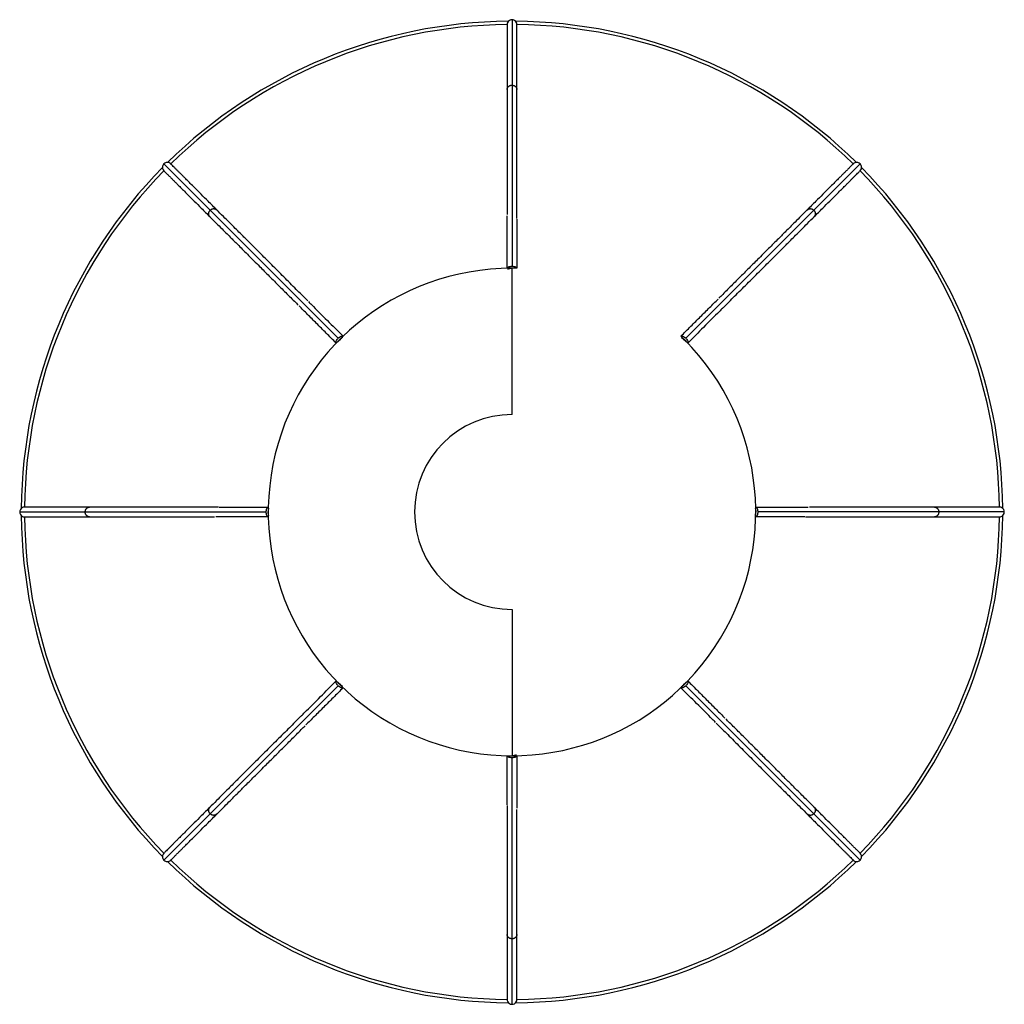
# Paper-space layout '_Inferior' of a CAD drawing. Header units: millimetres. Extents: x -152 to 152, y -152 to 152.
import ezdxf

# ---------------------------------------------------------------- set-up
doc = ezdxf.new("R2010")
doc.units = ezdxf.units.MM

psp = doc.layouts.new('_Inferior')

# ---------------------------------------------------------------- linework, layer by layer
at = {"color": 7, "linetype": 'Continuous', "lineweight": 25}
for p, q in [((0, 30), (0, 75)), ((0, -30), (0, -75))]:
    psp.add_line(p, q, dxfattribs=at)
at = {"color": 7, "linetype": 'Continuous', "lineweight": 25, "flags": 128}
for points in [[(-1.5, 75), (-1.47, 75.12), (-1.39, 75.24), (-1.25, 75.35), (-1.06, 75.45), (-0.84, 75.53), (-0.58, 75.59), (-0.29, 75.62), (0, 75.64)], [(0, 75.64), (0.29, 75.62), (0.58, 75.59), (0.84, 75.53), (1.06, 75.45), (1.25, 75.35), (1.39, 75.24), (1.47, 75.12), (1.5, 75)], [(-54.09, 51.97), (-54.16, 52.08), (-54.18, 52.22), (-54.16, 52.4), (-54.1, 52.6), (-54, 52.82), (-53.85, 53.04), (-53.68, 53.27), (-53.48, 53.48)], [(-53.48, 53.48), (-53.27, 53.68), (-53.04, 53.85), (-52.82, 54), (-52.6, 54.1), (-52.4, 54.16), (-52.22, 54.18), (-52.08, 54.16), (-51.97, 54.09)], [(51.97, 54.09), (52.08, 54.16), (52.22, 54.18), (52.4, 54.16), (52.6, 54.1), (52.82, 54), (53.04, 53.85), (53.27, 53.68), (53.48, 53.48)], [(53.48, 53.48), (53.68, 53.27), (53.85, 53.04), (54, 52.82), (54.1, 52.6), (54.16, 52.4), (54.18, 52.22), (54.16, 52.08), (54.09, 51.97)], [(-75.64, 0), (-75.62, 0.29), (-75.59, 0.58), (-75.53, 0.84), (-75.45, 1.06), (-75.35, 1.25), (-75.24, 1.39), (-75.12, 1.47), (-75, 1.5)], [(-75, -1.5), (-75.12, -1.47), (-75.24, -1.39), (-75.35, -1.25), (-75.45, -1.06), (-75.53, -0.84), (-75.59, -0.58), (-75.62, -0.29), (-75.64, 0)], [(75, 1.5), (75.12, 1.47), (75.24, 1.39), (75.35, 1.25), (75.45, 1.06), (75.53, 0.84), (75.59, 0.58), (75.62, 0.29), (75.64, 0)], [(75.64, 0), (75.62, -0.29), (75.59, -0.58), (75.53, -0.84), (75.45, -1.06), (75.35, -1.25), (75.24, -1.39), (75.12, -1.47), (75, -1.5)], [(-53.48, -53.48), (-53.68, -53.27), (-53.85, -53.04), (-54, -52.82), (-54.1, -52.6), (-54.16, -52.4), (-54.18, -52.22), (-54.16, -52.08), (-54.09, -51.97)], [(-51.97, -54.09), (-52.08, -54.16), (-52.22, -54.18), (-52.4, -54.16), (-52.6, -54.1), (-52.82, -54), (-53.04, -53.85), (-53.27, -53.68), (-53.48, -53.48)], [(53.48, -53.48), (53.27, -53.68), (53.04, -53.85), (52.82, -54), (52.6, -54.1), (52.4, -54.16), (52.22, -54.18), (52.08, -54.16), (51.97, -54.09)], [(54.09, -51.97), (54.16, -52.08), (54.18, -52.22), (54.16, -52.4), (54.1, -52.6), (54, -52.82), (53.85, -53.04), (53.68, -53.27), (53.48, -53.48)], [(0, -75.64), (-0.29, -75.62), (-0.58, -75.59), (-0.84, -75.53), (-1.06, -75.45), (-1.25, -75.35), (-1.39, -75.24), (-1.47, -75.12), (-1.5, -75)], [(1.5, -75), (1.47, -75.12), (1.39, -75.24), (1.25, -75.35), (1.06, -75.45), (0.84, -75.53), (0.58, -75.59), (0.29, -75.62), (0, -75.64)]]:
    psp.add_lwpolyline(points, dxfattribs=at)
at = {"color": 7, "linetype": 'Continuous', "lineweight": 25}
for centre, radius, start, end in [((0, 0), 151, 90.4256, 134.5744), ((0, 0), 150, 90.573, 134.427), ((0, 150), 1.5, 359.7135, 180.027), ((0, 0), 151, 45.4256, 89.5744), ((0, 0), 150, 45.573, 89.427), ((-106.07, 106.07), 1.5, 43.1733, 225.027), ((106.07, 106.07), 1.5, 313.1733, 135.027), ((0, 0), 151, 135.4256, 179.5744), ((0, 0), 150, 135.573, 179.427), ((0, 0), 150, 0.573, 44.427), ((0, 0), 151, 0.4256, 44.5744), ((0, 0), 75, 90, 45), ((0, 0), 30, 90, 270), ((-150, 0), 1.5, 89.7135, 270.027), ((150, 0), 1.5, 268.1733, 90.027), ((0, 0), 151, 180.4256, 224.5744), ((0, 0), 150, 180.573, 224.427), ((0, 0), 150, 315.573, 359.427), ((0, 0), 151, 315.4256, 359.5744), ((-106.07, -106.07), 1.5, 134.7135, 315.027), ((106.07, -106.07), 1.5, 223.1733, 45.027), ((0, 0), 151, 225.4256, 269.5744), ((0, 0), 150, 225.573, 269.427), ((0, 0), 151, 270.4256, 314.5744), ((0, 0), 150, 270.573, 314.427), ((0, -150), 1.5, 178.1733, 0.027)]:
    psp.add_arc(centre, radius, start, end, dxfattribs=at)
for points, knots in [([(-1.5, 150), (-1.5, 149.95), (-1.5, 149.86), (-1.5, 149.17), (-1.5, 148.27), (-1.5, 147.27), (-1.5, 146.26), (-1.5, 145.24), (-1.5, 144.1), (-1.5, 142.72), (-1.5, 141.07), (-1.5, 139.1), (-1.5, 136.67), (-1.5, 133.64), (-1.5, 131.2), (-1.5, 129.9)], [0, 0, 0, 0, 0.112516, 0.211961, 0.298335, 0.371634, 0.431859, 0.483098, 0.535324, 0.598071, 0.662778, 0.730646, 0.808874, 0.898659, 1, 1, 1, 1]), ([(0, 151.5), (0, 151.5), (0, 151.39), (0, 150.96), (0, 150.64), (0, 149.36), (0, 148.08), (0, 144.68), (0, 142.57), (0, 138.8), (0, 137.44), (0, 134.54), (0, 132.98), (0, 131.34)], [0, 0, 0, 0, 0.125, 0.125, 0.25, 0.25, 0.5, 0.5, 0.75, 0.75, 0.875, 0.875, 1, 1, 1, 1]), ([(1.5, 129.9), (1.5, 131.2), (1.5, 133.64), (1.5, 136.67), (1.5, 139.1), (1.5, 141.07), (1.5, 142.72), (1.5, 144.05), (1.5, 145.11), (1.5, 145.99), (1.5, 146.87), (1.5, 147.75), (1.5, 148.61), (1.5, 149.34), (1.5, 149.89), (1.5, 149.96), (1.5, 150)], [0, 0, 0, 0, 0.10134, 0.191124, 0.269352, 0.337219, 0.401925, 0.464672, 0.510448, 0.555123, 0.604245, 0.663377, 0.732519, 0.811671, 0.900832, 1, 1, 1, 1]), ([(-1.5, 130), (-1.5, 130.04), (-1.5, 130.11), (-1.48, 130.22), (-1.46, 130.32), (-1.43, 130.42), (-1.39, 130.51), (-1.35, 130.59), (-1.3, 130.67), (-1.25, 130.74), (-1.21, 130.8), (-1.16, 130.85), (-1.11, 130.9), (-1.02, 130.99), (-0.88, 131.1), (-0.66, 131.21), (-0.44, 131.29), (-0.22, 131.33), (-0.07, 131.34), (0, 131.34)], [0, 0, 0, 0, 0.054209, 0.106372, 0.156343, 0.204019, 0.249333, 0.292249, 0.332761, 0.370886, 0.406659, 0.44013, 0.471359, 0.500415, 0.60603, 0.71077, 0.812437, 0.909262, 1, 1, 1, 1]), ([(0, 131.34), (0, 129.77), (0, 128.09), (0, 124.56), (0, 122.71), (0, 116.86), (0, 112.58), (0, 98.65), (0, 87.87), (0, 75.64)], [0, 0, 0, 0, 0.125, 0.125, 0.25, 0.25, 0.5, 0.5, 1, 1, 1, 1]), ([(0, 131.34), (0.04, 131.34), (0.12, 131.34), (0.24, 131.32), (0.36, 131.3), (0.49, 131.27), (0.61, 131.23), (0.73, 131.17), (0.85, 131.11), (0.96, 131.03), (1.06, 130.95), (1.16, 130.85), (1.26, 130.73), (1.35, 130.59), (1.43, 130.42), (1.49, 130.22), (1.5, 130.07), (1.5, 130)], [0, 0, 0, 0, 0.049624, 0.101256, 0.154747, 0.209892, 0.266436, 0.324075, 0.382458, 0.441198, 0.499884, 0.560144, 0.629358, 0.707956, 0.796134, 0.893714, 1, 1, 1, 1]), ([(-1.5, 130.08), (-1.5, 129.15), (-1.5, 127.45), (-1.5, 124.87), (-1.5, 122.68), (-1.5, 120.82), (-1.5, 119.13), (-1.5, 116.66), (-1.5, 113.17), (-1.5, 108.7), (-1.5, 104.18), (-1.5, 99.81), (-1.5, 96.11), (-1.5, 93.37), (-1.5, 92.08), (-1.5, 91.52)], [0, 0, 0, 0, 0.104868, 0.191596, 0.261209, 0.314485, 0.361097, 0.408624, 0.523724, 0.639568, 0.73784, 0.835207, 0.924323, 0.967088, 1, 1, 1, 1]), ([(1.5, 90.3), (1.5, 90.61), (1.5, 91.73), (1.5, 93.63), (1.5, 97.11), (1.5, 101.54), (1.5, 106.95), (1.5, 112.06), (1.5, 115.76), (1.5, 118.27), (1.5, 120), (1.5, 122.1), (1.5, 124.56), (1.5, 127.32), (1.5, 129.11), (1.5, 130.08)], [0, 0, 0, 0, 0.017571, 0.063364, 0.110038, 0.222532, 0.335318, 0.463469, 0.582491, 0.619378, 0.666683, 0.727752, 0.80313, 0.893555, 1, 1, 1, 1]), ([(-107.13, 107.13), (-107.13, 107.13), (-107.05, 107.05), (-106.75, 106.75), (-106.52, 106.52), (-105.61, 105.61), (-104.71, 104.71), (-102.3, 102.3), (-100.81, 100.81), (-98.14, 98.14), (-97.19, 97.19), (-95.13, 95.13), (-94.03, 94.03), (-92.87, 92.87)], [0, 0, 0, 0, 0.125, 0.125, 0.25, 0.25, 0.5, 0.5, 0.75, 0.75, 0.875, 0.875, 1, 1, 1, 1]), ([(-90.79, 92.92), (-91.71, 93.83), (-93.43, 95.56), (-95.58, 97.7), (-97.3, 99.42), (-98.69, 100.81), (-99.86, 101.98), (-100.8, 102.92), (-101.55, 103.67), (-102.17, 104.29), (-102.79, 104.91), (-103.42, 105.54), (-104.02, 106.14), (-104.54, 106.66), (-104.93, 107.05), (-104.98, 107.1), (-105.01, 107.13)], [0, 0, 0, 0, 0.10134, 0.191124, 0.269352, 0.337219, 0.401925, 0.464672, 0.510448, 0.555123, 0.604245, 0.663377, 0.732519, 0.811671, 0.900832, 1, 1, 1, 1]), ([(105.01, 107.13), (104.97, 107.09), (104.9, 107.03), (104.42, 106.54), (103.78, 105.91), (103.07, 105.19), (102.36, 104.48), (101.64, 103.76), (100.83, 102.95), (99.86, 101.98), (98.69, 100.81), (97.3, 99.42), (95.58, 97.7), (93.43, 95.56), (91.71, 93.83), (90.79, 92.92)], [0, 0, 0, 0, 0.112516, 0.211961, 0.298335, 0.371634, 0.431859, 0.483098, 0.535324, 0.598071, 0.662778, 0.730646, 0.808874, 0.898659, 1, 1, 1, 1]), ([(107.13, 107.13), (107.13, 107.13), (107.05, 107.05), (106.75, 106.75), (106.52, 106.52), (105.61, 105.61), (104.71, 104.71), (102.3, 102.3), (100.81, 100.81), (98.14, 98.14), (97.19, 97.19), (95.13, 95.13), (94.03, 94.03), (92.87, 92.87)], [0, 0, 0, 0, 0.125, 0.125, 0.25, 0.25, 0.5, 0.5, 0.75, 0.75, 0.875, 0.875, 1, 1, 1, 1]), ([(-107.13, 105.01), (-107.09, 104.97), (-107.03, 104.9), (-106.54, 104.42), (-105.91, 103.78), (-105.19, 103.07), (-104.48, 102.36), (-103.76, 101.64), (-102.95, 100.83), (-101.98, 99.86), (-100.81, 98.69), (-99.42, 97.3), (-97.7, 95.58), (-95.56, 93.43), (-93.83, 91.71), (-92.92, 90.79)], [0, 0, 0, 0, 0.112516, 0.211961, 0.298335, 0.371634, 0.431859, 0.483098, 0.535324, 0.598071, 0.662778, 0.730646, 0.808874, 0.898659, 1, 1, 1, 1]), ([(92.92, 90.79), (93.83, 91.71), (95.56, 93.43), (97.7, 95.58), (99.42, 97.3), (100.81, 98.69), (101.98, 99.86), (102.92, 100.8), (103.67, 101.55), (104.29, 102.17), (104.91, 102.79), (105.54, 103.42), (106.14, 104.02), (106.66, 104.54), (107.05, 104.93), (107.1, 104.98), (107.13, 105.01)], [0, 0, 0, 0, 0.10134, 0.191124, 0.269352, 0.337219, 0.401925, 0.464672, 0.510448, 0.555123, 0.604245, 0.663377, 0.732519, 0.811671, 0.900832, 1, 1, 1, 1]), ([(-92.98, 90.86), (-93.01, 90.89), (-93.06, 90.95), (-93.13, 91.03), (-93.18, 91.12), (-93.23, 91.21), (-93.27, 91.3), (-93.3, 91.39), (-93.32, 91.48), (-93.33, 91.56), (-93.34, 91.64), (-93.35, 91.71), (-93.35, 91.78), (-93.34, 91.9), (-93.32, 92.08), (-93.25, 92.31), (-93.15, 92.52), (-93.02, 92.71), (-92.92, 92.82), (-92.87, 92.87)], [0, 0, 0, 0, 0.054209, 0.106372, 0.156343, 0.204019, 0.249333, 0.292249, 0.332761, 0.370886, 0.406659, 0.44013, 0.471359, 0.500415, 0.60603, 0.71077, 0.812437, 0.909262, 1, 1, 1, 1]), ([(-93.04, 90.92), (-92.38, 90.26), (-91.18, 89.06), (-89.36, 87.24), (-87.81, 85.69), (-86.49, 84.37), (-85.3, 83.18), (-83.55, 81.43), (-81.08, 78.96), (-77.92, 75.8), (-74.73, 72.61), (-71.64, 69.51), (-69.02, 66.9), (-67.08, 64.96), (-66.17, 64.05), (-65.77, 63.65)], [0, 0, 0, 0, 0.104869, 0.191598, 0.261212, 0.314488, 0.3611, 0.408627, 0.523729, 0.639573, 0.737846, 0.835215, 0.924331, 0.967097, 1, 1, 1, 1]), ([(-92.87, 92.87), (-92.84, 92.9), (-92.79, 92.95), (-92.69, 93.03), (-92.59, 93.1), (-92.48, 93.17), (-92.36, 93.22), (-92.23, 93.27), (-92.11, 93.31), (-91.98, 93.33), (-91.84, 93.35), (-91.7, 93.35), (-91.55, 93.33), (-91.38, 93.3), (-91.21, 93.23), (-91.03, 93.13), (-90.92, 93.03), (-90.86, 92.98)], [0, 0, 0, 0, 0.0496236, 0.1012565, 0.1547468, 0.2098916, 0.266436, 0.3240747, 0.3824579, 0.4411985, 0.4998837, 0.5601442, 0.6293577, 0.7079555, 0.7961336, 0.8937137, 1, 1, 1, 1]), ([(-92.87, 92.87), (-91.76, 91.76), (-90.57, 90.57), (-88.08, 88.08), (-86.77, 86.77), (-82.63, 82.63), (-79.61, 79.61), (-69.76, 69.76), (-62.14, 62.14), (-53.48, 53.48)], [0, 0, 0, 0, 0.125, 0.125, 0.25, 0.25, 0.5, 0.5, 1, 1, 1, 1]), ([(-62.79, 64.91), (-63.01, 65.13), (-63.81, 65.93), (-65.15, 67.27), (-67.61, 69.73), (-70.74, 72.86), (-74.56, 76.69), (-78.18, 80.3), (-80.8, 82.92), (-82.57, 84.69), (-83.79, 85.91), (-85.28, 87.4), (-87.01, 89.13), (-88.97, 91.09), (-90.24, 92.36), (-90.92, 93.04)], [0, 0, 0, 0, 0.017569, 0.063362, 0.110036, 0.22253, 0.335317, 0.463468, 0.58249, 0.619377, 0.666682, 0.727751, 0.803129, 0.893555, 1, 1, 1, 1]), ([(-1.5, 75), (-1.5, 76.45), (-1.5, 79.37), (-1.5, 83.54), (-1.49, 87.46), (-1.48, 89.99), (-1.46, 91.17), (-1.46, 91.18)], [0, 0, 0, 0, 0.253818, 0.509218, 0.758418, 0.998211, 1, 1, 1, 1]), ([(92.87, 92.87), (91.76, 91.76), (90.57, 90.57), (88.08, 88.08), (86.77, 86.77), (82.63, 82.63), (79.61, 79.61), (69.76, 69.76), (62.14, 62.14), (53.48, 53.48)], [0, 0, 0, 0, 0.125, 0.125, 0.25, 0.25, 0.5, 0.5, 1, 1, 1, 1]), ([(90.92, 93.04), (90.26, 92.38), (89.06, 91.18), (87.24, 89.36), (85.69, 87.81), (84.37, 86.49), (83.18, 85.3), (81.43, 83.55), (78.96, 81.08), (75.8, 77.92), (72.61, 74.73), (69.51, 71.64), (66.9, 69.02), (64.96, 67.08), (64.05, 66.17), (63.65, 65.77)], [0, 0, 0, 0, 0.10487, 0.1916, 0.261215, 0.314492, 0.361105, 0.408632, 0.523736, 0.639581, 0.737855, 0.835225, 0.924343, 0.967109, 1, 1, 1, 1]), ([(64.91, 62.79), (65.13, 63.01), (65.93, 63.81), (67.27, 65.15), (69.73, 67.61), (72.86, 70.74), (76.69, 74.56), (80.3, 78.18), (82.92, 80.8), (84.69, 82.57), (85.91, 83.79), (87.4, 85.28), (89.13, 87.01), (91.09, 88.97), (92.36, 90.24), (93.04, 90.92)], [0, 0, 0, 0, 0.01757, 0.063363, 0.110038, 0.222531, 0.335318, 0.463468, 0.582491, 0.619377, 0.666682, 0.727752, 0.803129, 0.893555, 1, 1, 1, 1]), ([(90.86, 92.98), (90.89, 93.01), (90.95, 93.06), (91.03, 93.13), (91.12, 93.18), (91.21, 93.23), (91.3, 93.27), (91.39, 93.3), (91.48, 93.32), (91.56, 93.33), (91.64, 93.34), (91.71, 93.35), (91.78, 93.35), (91.9, 93.34), (92.08, 93.32), (92.31, 93.25), (92.52, 93.15), (92.71, 93.02), (92.82, 92.92), (92.87, 92.87)], [0, 0, 0, 0, 0.054209, 0.106372, 0.156343, 0.204019, 0.249333, 0.292249, 0.332761, 0.370886, 0.406659, 0.44013, 0.471359, 0.500415, 0.60603, 0.71077, 0.812437, 0.909262, 1, 1, 1, 1]), ([(92.87, 92.87), (92.9, 92.84), (92.95, 92.79), (93.03, 92.69), (93.1, 92.59), (93.17, 92.48), (93.22, 92.36), (93.27, 92.23), (93.31, 92.11), (93.33, 91.98), (93.35, 91.84), (93.35, 91.7), (93.33, 91.55), (93.3, 91.38), (93.23, 91.21), (93.13, 91.03), (93.03, 90.92), (92.98, 90.86)], [0, 0, 0, 0, 0.0496236, 0.1012565, 0.1547468, 0.2098916, 0.266436, 0.3240747, 0.3824579, 0.4411985, 0.4998837, 0.5601442, 0.6293577, 0.7079555, 0.7961336, 0.8937137, 1, 1, 1, 1]), ([(1.46, 90.08), (1.47, 89.65), (1.51, 87.06), (1.5, 82.08), (1.5, 77.3), (1.5, 75)], [0, 0, 0, 0, 0.095654, 0.563741, 1, 1, 1, 1]), ([(-62.67, 64.73), (-62.35, 64.43), (-60.49, 62.63), (-56.98, 59.1), (-53.6, 55.72), (-51.97, 54.09)], [0, 0, 0, 0, 0.095644, 0.563606, 1, 1, 1, 1]), ([(51.97, 54.09), (53, 55.12), (55.07, 57.19), (58.01, 60.13), (60.79, 62.9), (62.59, 64.68), (63.44, 65.5), (63.44, 65.5)], [0, 0, 0, 0, 0.25372, 0.509519, 0.758447, 0.998185, 1, 1, 1, 1]), ([(-54.09, 51.97), (-55.12, 53), (-57.19, 55.07), (-60.13, 58.01), (-62.9, 60.79), (-64.68, 62.59), (-65.5, 63.44), (-65.5, 63.45)], [0, 0, 0, 0, 0.253777, 0.50934, 0.75843, 0.9982, 1, 1, 1, 1]), ([(64.73, 62.67), (64.43, 62.35), (62.63, 60.49), (59.1, 56.98), (55.72, 53.6), (54.09, 51.97)], [0, 0, 0, 0, 0.09565, 0.563685, 1, 1, 1, 1]), ([(-53.57, 52.35), (-53.53, 52.42), (-53.39, 52.66), (-53.18, 52.88), (-53.03, 53.03)], [0, 0, 0, 0, 0.306129, 1, 1, 1, 1]), ([(-53.03, 53.03), (-52.83, 53.22), (-52.51, 53.51), (-52.18, 53.69), (-52.06, 53.76)], [0, 0, 0, 0, 0.627225, 1, 1, 1, 1]), ([(52.07, 53.75), (52.23, 53.66), (52.56, 53.47), (52.88, 53.18), (53.03, 53.03)], [0, 0, 0, 0, 0.508629, 1, 1, 1, 1]), ([(53.03, 53.03), (53.22, 52.83), (53.45, 52.59), (53.59, 52.35), (53.61, 52.31)], [0, 0, 0, 0, 0.843034, 1, 1, 1, 1]), ([(-151.5, 0), (-151.5, 0), (-151.39, 0), (-150.96, 0), (-150.64, 0), (-149.36, 0), (-148.08, 0), (-144.68, 0), (-142.57, 0), (-138.8, 0), (-137.44, 0), (-134.54, 0), (-132.98, 0), (-131.34, 0)], [0, 0, 0, 0, 0.125, 0.125, 0.25, 0.25, 0.5, 0.5, 0.75, 0.75, 0.875, 0.875, 1, 1, 1, 1]), ([(-129.9, 1.5), (-131.2, 1.5), (-133.64, 1.5), (-136.67, 1.5), (-139.1, 1.5), (-141.07, 1.5), (-142.72, 1.5), (-144.05, 1.5), (-145.11, 1.5), (-145.99, 1.5), (-146.87, 1.5), (-147.75, 1.5), (-148.61, 1.5), (-149.34, 1.5), (-149.89, 1.5), (-149.96, 1.5), (-150, 1.5)], [0, 0, 0, 0, 0.10134, 0.191124, 0.269352, 0.337219, 0.401925, 0.464672, 0.510448, 0.555123, 0.604245, 0.663377, 0.732519, 0.811671, 0.900832, 1, 1, 1, 1]), ([(-131.34, 0), (-131.34, 0.04), (-131.34, 0.12), (-131.32, 0.24), (-131.3, 0.36), (-131.27, 0.49), (-131.23, 0.61), (-131.17, 0.73), (-131.11, 0.85), (-131.03, 0.96), (-130.95, 1.06), (-130.85, 1.16), (-130.73, 1.26), (-130.59, 1.35), (-130.42, 1.43), (-130.22, 1.49), (-130.07, 1.5), (-130, 1.5)], [0, 0, 0, 0, 0.049624, 0.101256, 0.154747, 0.209892, 0.266436, 0.324075, 0.382458, 0.441198, 0.499884, 0.560144, 0.629358, 0.707956, 0.796134, 0.893714, 1, 1, 1, 1]), ([(-130, -1.5), (-130.04, -1.5), (-130.11, -1.5), (-130.22, -1.48), (-130.32, -1.46), (-130.42, -1.43), (-130.51, -1.39), (-130.59, -1.35), (-130.67, -1.3), (-130.74, -1.25), (-130.8, -1.21), (-130.85, -1.16), (-130.9, -1.11), (-130.99, -1.02), (-131.1, -0.88), (-131.21, -0.66), (-131.29, -0.44), (-131.33, -0.22), (-131.34, -0.07), (-131.34, 0)], [0, 0, 0, 0, 0.054209, 0.106372, 0.156343, 0.204019, 0.249333, 0.292249, 0.332761, 0.370886, 0.406659, 0.44013, 0.471359, 0.500415, 0.60603, 0.71077, 0.812437, 0.909262, 1, 1, 1, 1]), ([(-131.34, 0), (-129.77, 0), (-128.09, 0), (-124.56, 0), (-122.71, 0), (-116.86, 0), (-112.58, 0), (-98.65, 0), (-87.87, 0), (-75.64, 0)], [0, 0, 0, 0, 0.125, 0.125, 0.25, 0.25, 0.5, 0.5, 1, 1, 1, 1]), ([(-90.3, 1.5), (-90.61, 1.5), (-91.73, 1.5), (-93.63, 1.5), (-97.11, 1.5), (-101.54, 1.5), (-106.95, 1.5), (-112.06, 1.5), (-115.76, 1.5), (-118.27, 1.5), (-120, 1.5), (-122.1, 1.5), (-124.56, 1.5), (-127.32, 1.5), (-129.11, 1.5), (-130.08, 1.5)], [0, 0, 0, 0, 0.01757, 0.063363, 0.110037, 0.22253, 0.335317, 0.463468, 0.582491, 0.619377, 0.666682, 0.727751, 0.803129, 0.893555, 1, 1, 1, 1]), ([(-90.08, 1.46), (-89.65, 1.47), (-87.06, 1.51), (-82.08, 1.5), (-77.3, 1.5), (-75, 1.5)], [0, 0, 0, 0, 0.095647, 0.563646, 1, 1, 1, 1]), ([(-75, 0), (-74.99, 0.27), (-74.97, 0.71), (-74.86, 1.08), (-74.82, 1.22)], [0, 0, 0, 0, 0.6161306, 1, 1, 1, 1]), ([(-74.83, -1.2), (-74.88, -1.01), (-74.98, -0.65), (-74.99, -0.21), (-75, 0)], [0, 0, 0, 0, 0.511633, 1, 1, 1, 1]), ([(74.83, 1.2), (74.88, 1.01), (74.98, 0.65), (74.99, 0.21), (75, 0)], [0, 0, 0, 0, 0.511633, 1, 1, 1, 1]), ([(75, 1.5), (76.45, 1.5), (79.37, 1.5), (83.54, 1.5), (87.46, 1.49), (89.99, 1.48), (91.17, 1.46), (91.18, 1.46)], [0, 0, 0, 0, 0.253749, 0.509428, 0.758439, 0.998192, 1, 1, 1, 1]), ([(130.08, 1.5), (129.15, 1.5), (127.45, 1.5), (124.87, 1.5), (122.68, 1.5), (120.82, 1.5), (119.13, 1.5), (116.66, 1.5), (113.17, 1.5), (108.7, 1.5), (104.18, 1.5), (99.81, 1.5), (96.11, 1.5), (93.37, 1.5), (92.08, 1.5), (91.52, 1.5)], [0, 0, 0, 0, 0.10487, 0.191599, 0.261213, 0.31449, 0.361102, 0.40863, 0.523732, 0.639577, 0.737851, 0.83522, 0.924337, 0.967103, 1, 1, 1, 1]), ([(150, 1.5), (149.95, 1.5), (149.86, 1.5), (149.17, 1.5), (148.27, 1.5), (147.27, 1.5), (146.26, 1.5), (145.24, 1.5), (144.1, 1.5), (142.72, 1.5), (141.07, 1.5), (139.1, 1.5), (136.67, 1.5), (133.64, 1.5), (131.2, 1.5), (129.9, 1.5)], [0, 0, 0, 0, 0.112516, 0.211961, 0.298335, 0.371634, 0.431859, 0.483098, 0.535324, 0.598071, 0.662778, 0.730646, 0.808874, 0.898659, 1, 1, 1, 1]), ([(130, 1.5), (130.04, 1.5), (130.11, 1.5), (130.22, 1.48), (130.32, 1.46), (130.42, 1.43), (130.51, 1.39), (130.59, 1.35), (130.67, 1.3), (130.74, 1.25), (130.8, 1.21), (130.85, 1.16), (130.9, 1.11), (130.99, 1.02), (131.1, 0.88), (131.21, 0.66), (131.29, 0.44), (131.33, 0.22), (131.34, 0.07), (131.34, 0)], [0, 0, 0, 0, 0.054209, 0.106372, 0.156343, 0.204019, 0.249333, 0.292249, 0.332761, 0.370886, 0.406659, 0.44013, 0.471359, 0.500415, 0.60603, 0.71077, 0.812437, 0.909262, 1, 1, 1, 1]), ([(-150, -1.5), (-149.95, -1.5), (-149.86, -1.5), (-149.17, -1.5), (-148.27, -1.5), (-147.27, -1.5), (-146.26, -1.5), (-145.24, -1.5), (-144.1, -1.5), (-142.72, -1.5), (-141.07, -1.5), (-139.1, -1.5), (-136.67, -1.5), (-133.64, -1.5), (-131.2, -1.5), (-129.9, -1.5)], [0, 0, 0, 0, 0.112516, 0.211961, 0.298335, 0.371634, 0.431859, 0.483098, 0.535324, 0.598071, 0.662778, 0.730646, 0.808874, 0.898659, 1, 1, 1, 1]), ([(-130.08, -1.5), (-129.15, -1.5), (-127.45, -1.5), (-124.87, -1.5), (-122.68, -1.5), (-120.82, -1.5), (-119.13, -1.5), (-116.66, -1.5), (-113.17, -1.5), (-108.7, -1.5), (-104.18, -1.5), (-99.81, -1.5), (-96.11, -1.5), (-93.37, -1.5), (-92.08, -1.5), (-91.52, -1.5)], [0, 0, 0, 0, 0.10487, 0.191599, 0.261213, 0.31449, 0.361102, 0.40863, 0.523732, 0.639577, 0.737851, 0.83522, 0.924337, 0.967103, 1, 1, 1, 1]), ([(-75, -1.5), (-76.45, -1.5), (-79.37, -1.5), (-83.54, -1.5), (-87.46, -1.49), (-89.99, -1.48), (-91.17, -1.46), (-91.18, -1.46)], [0, 0, 0, 0, 0.253749, 0.509428, 0.758439, 0.998192, 1, 1, 1, 1]), ([(75, 0), (74.99, -0.27), (74.97, -0.71), (74.86, -1.08), (74.82, -1.22)], [0, 0, 0, 0, 0.616131, 1, 1, 1, 1]), ([(90.08, -1.46), (89.65, -1.47), (87.06, -1.51), (82.08, -1.5), (77.3, -1.5), (75, -1.5)], [0, 0, 0, 0, 0.095647, 0.563646, 1, 1, 1, 1]), ([(131.34, 0), (129.77, 0), (128.09, 0), (124.56, 0), (122.71, 0), (116.86, 0), (112.58, 0), (98.65, 0), (87.87, 0), (75.64, 0)], [0, 0, 0, 0, 0.125, 0.125, 0.25, 0.25, 0.5, 0.5, 1, 1, 1, 1]), ([(90.3, -1.5), (90.61, -1.5), (91.73, -1.5), (93.63, -1.5), (97.11, -1.5), (101.54, -1.5), (106.95, -1.5), (112.06, -1.5), (115.76, -1.5), (118.27, -1.5), (120, -1.5), (122.1, -1.5), (124.56, -1.5), (127.32, -1.5), (129.11, -1.5), (130.08, -1.5)], [0, 0, 0, 0, 0.01757, 0.063363, 0.110037, 0.22253, 0.335317, 0.463468, 0.582491, 0.619377, 0.666682, 0.727751, 0.803129, 0.893555, 1, 1, 1, 1]), ([(129.9, -1.5), (131.2, -1.5), (133.64, -1.5), (136.67, -1.5), (139.1, -1.5), (141.07, -1.5), (142.72, -1.5), (144.05, -1.5), (145.11, -1.5), (145.99, -1.5), (146.87, -1.5), (147.75, -1.5), (148.61, -1.5), (149.34, -1.5), (149.89, -1.5), (149.96, -1.5), (150, -1.5)], [0, 0, 0, 0, 0.10134, 0.191124, 0.269352, 0.337219, 0.401925, 0.464672, 0.510448, 0.555123, 0.604245, 0.663377, 0.732519, 0.811671, 0.900832, 1, 1, 1, 1]), ([(131.34, 0), (131.34, -0.04), (131.34, -0.12), (131.32, -0.24), (131.3, -0.36), (131.27, -0.49), (131.23, -0.61), (131.17, -0.73), (131.11, -0.85), (131.03, -0.96), (130.95, -1.06), (130.85, -1.16), (130.73, -1.26), (130.59, -1.35), (130.42, -1.43), (130.22, -1.49), (130.07, -1.5), (130, -1.5)], [0, 0, 0, 0, 0.049624, 0.101256, 0.154747, 0.209892, 0.266436, 0.324075, 0.382458, 0.441198, 0.499884, 0.560144, 0.629358, 0.707956, 0.796134, 0.893714, 1, 1, 1, 1]), ([(151.5, 0), (151.5, 0), (151.39, 0), (150.96, 0), (150.64, 0), (149.36, 0), (148.08, 0), (144.68, 0), (142.57, 0), (138.8, 0), (137.44, 0), (134.54, 0), (132.98, 0), (131.34, 0)], [0, 0, 0, 0, 0.125, 0.125, 0.25, 0.25, 0.5, 0.5, 0.75, 0.75, 0.875, 0.875, 1, 1, 1, 1]), ([(-92.87, -92.87), (-91.76, -91.76), (-90.57, -90.57), (-88.08, -88.08), (-86.77, -86.77), (-82.63, -82.63), (-79.61, -79.61), (-69.76, -69.76), (-62.14, -62.14), (-53.48, -53.48)], [0, 0, 0, 0, 0.125, 0.125, 0.25, 0.25, 0.5, 0.5, 1, 1, 1, 1]), ([(-64.73, -62.67), (-64.43, -62.35), (-62.63, -60.49), (-59.1, -56.98), (-55.72, -53.6), (-54.09, -51.97)], [0, 0, 0, 0, 0.09565, 0.563685, 1, 1, 1, 1]), ([(-51.97, -54.09), (-53, -55.12), (-55.07, -57.19), (-58.01, -60.13), (-60.79, -62.9), (-62.59, -64.68), (-63.44, -65.5), (-63.44, -65.5)], [0, 0, 0, 0, 0.25372, 0.509519, 0.758447, 0.998185, 1, 1, 1, 1]), ([(-53.03, -53.03), (-53.22, -52.83), (-53.45, -52.59), (-53.59, -52.35), (-53.61, -52.31)], [0, 0, 0, 0, 0.843034, 1, 1, 1, 1]), ([(-52.07, -53.75), (-52.23, -53.66), (-52.56, -53.47), (-52.88, -53.18), (-53.03, -53.03)], [0, 0, 0, 0, 0.508629, 1, 1, 1, 1]), ([(62.67, -64.73), (62.35, -64.43), (60.49, -62.63), (56.98, -59.1), (53.6, -55.72), (51.97, -54.09)], [0, 0, 0, 0, 0.095644, 0.563606, 1, 1, 1, 1]), ([(53.03, -53.03), (52.83, -53.22), (52.51, -53.51), (52.18, -53.69), (52.06, -53.76)], [0, 0, 0, 0, 0.627225, 1, 1, 1, 1]), ([(53.57, -52.35), (53.53, -52.42), (53.39, -52.66), (53.18, -52.88), (53.03, -53.03)], [0, 0, 0, 0, 0.3061287, 1, 1, 1, 1]), ([(92.87, -92.87), (91.76, -91.76), (90.57, -90.57), (88.08, -88.08), (86.77, -86.77), (82.63, -82.63), (79.61, -79.61), (69.76, -69.76), (62.14, -62.14), (53.48, -53.48)], [0, 0, 0, 0, 0.125, 0.125, 0.25, 0.25, 0.5, 0.5, 1, 1, 1, 1]), ([(54.09, -51.97), (55.12, -53), (57.19, -55.07), (60.13, -58.01), (62.9, -60.79), (64.68, -62.59), (65.5, -63.44), (65.5, -63.45)], [0, 0, 0, 0, 0.253777, 0.50934, 0.75843, 0.9982, 1, 1, 1, 1]), ([(-64.91, -62.79), (-65.13, -63.01), (-65.93, -63.81), (-67.27, -65.15), (-69.73, -67.61), (-72.86, -70.74), (-76.69, -74.56), (-80.3, -78.18), (-82.92, -80.8), (-84.69, -82.57), (-85.91, -83.79), (-87.4, -85.28), (-89.13, -87.01), (-91.09, -88.97), (-92.36, -90.24), (-93.04, -90.92)], [0, 0, 0, 0, 0.01757, 0.063363, 0.110038, 0.222531, 0.335318, 0.463468, 0.582491, 0.619377, 0.666682, 0.727752, 0.803129, 0.893555, 1, 1, 1, 1]), ([(-90.92, -93.04), (-90.26, -92.38), (-89.06, -91.18), (-87.24, -89.36), (-85.69, -87.81), (-84.37, -86.49), (-83.18, -85.3), (-81.43, -83.55), (-78.96, -81.08), (-75.8, -77.92), (-72.61, -74.73), (-69.51, -71.64), (-66.9, -69.02), (-64.96, -67.08), (-64.05, -66.17), (-63.65, -65.77)], [0, 0, 0, 0, 0.10487, 0.1916, 0.261215, 0.314492, 0.361105, 0.408632, 0.523736, 0.639581, 0.737855, 0.835225, 0.924343, 0.967109, 1, 1, 1, 1]), ([(62.79, -64.91), (63.01, -65.13), (63.81, -65.93), (65.15, -67.27), (67.61, -69.73), (70.74, -72.86), (74.56, -76.69), (78.18, -80.3), (80.8, -82.92), (82.57, -84.69), (83.79, -85.91), (85.28, -87.4), (87.01, -89.13), (88.97, -91.09), (90.24, -92.36), (90.92, -93.04)], [0, 0, 0, 0, 0.017569, 0.063362, 0.110036, 0.22253, 0.335317, 0.463468, 0.58249, 0.619377, 0.666682, 0.727751, 0.803129, 0.893555, 1, 1, 1, 1]), ([(93.04, -90.92), (92.38, -90.26), (91.18, -89.06), (89.36, -87.24), (87.81, -85.69), (86.49, -84.37), (85.3, -83.18), (83.55, -81.43), (81.08, -78.96), (77.92, -75.8), (74.73, -72.61), (71.64, -69.51), (69.02, -66.9), (67.08, -64.96), (66.17, -64.05), (65.77, -63.65)], [0, 0, 0, 0, 0.104869, 0.191598, 0.261212, 0.314488, 0.3611, 0.408627, 0.523729, 0.639573, 0.737846, 0.835215, 0.924331, 0.967097, 1, 1, 1, 1]), ([(-1.46, -90.08), (-1.47, -89.65), (-1.51, -87.06), (-1.5, -82.08), (-1.5, -77.3), (-1.5, -75)], [0, 0, 0, 0, 0.095654, 0.563741, 1, 1, 1, 1]), ([(0, -131.34), (0, -129.77), (0, -128.09), (0, -124.56), (0, -122.71), (0, -116.86), (0, -112.58), (0, -98.65), (0, -87.87), (0, -75.64)], [0, 0, 0, 0, 0.125, 0.125, 0.25, 0.25, 0.5, 0.5, 1, 1, 1, 1]), ([(1.5, -75), (1.5, -76.45), (1.5, -79.37), (1.5, -83.54), (1.49, -87.46), (1.48, -89.99), (1.46, -91.17), (1.46, -91.18)], [0, 0, 0, 0, 0.253818, 0.509218, 0.758418, 0.998211, 1, 1, 1, 1]), ([(-92.92, -90.79), (-93.83, -91.71), (-95.56, -93.43), (-97.7, -95.58), (-99.42, -97.3), (-100.81, -98.69), (-101.98, -99.86), (-102.92, -100.8), (-103.67, -101.55), (-104.29, -102.17), (-104.91, -102.79), (-105.54, -103.42), (-106.14, -104.02), (-106.66, -104.54), (-107.05, -104.93), (-107.1, -104.98), (-107.13, -105.01)], [0, 0, 0, 0, 0.10134, 0.191124, 0.269352, 0.337219, 0.401925, 0.464672, 0.510448, 0.555123, 0.604245, 0.663377, 0.732519, 0.811671, 0.900832, 1, 1, 1, 1]), ([(-92.87, -92.87), (-92.9, -92.84), (-92.95, -92.79), (-93.03, -92.69), (-93.1, -92.59), (-93.17, -92.48), (-93.22, -92.36), (-93.27, -92.23), (-93.31, -92.11), (-93.33, -91.98), (-93.35, -91.84), (-93.35, -91.7), (-93.33, -91.55), (-93.3, -91.38), (-93.23, -91.21), (-93.13, -91.03), (-93.03, -90.92), (-92.98, -90.86)], [0, 0, 0, 0, 0.049624, 0.101256, 0.154747, 0.209892, 0.266436, 0.324075, 0.382458, 0.441198, 0.499884, 0.560144, 0.629358, 0.707956, 0.796134, 0.893714, 1, 1, 1, 1]), ([(-1.5, -90.3), (-1.5, -90.61), (-1.5, -91.73), (-1.5, -93.63), (-1.5, -97.11), (-1.5, -101.54), (-1.5, -106.95), (-1.5, -112.06), (-1.5, -115.76), (-1.5, -118.27), (-1.5, -120), (-1.5, -122.1), (-1.5, -124.56), (-1.5, -127.32), (-1.5, -129.11), (-1.5, -130.08)], [0, 0, 0, 0, 0.017571, 0.063364, 0.110038, 0.222532, 0.335318, 0.463469, 0.582491, 0.619378, 0.666683, 0.727752, 0.80313, 0.893555, 1, 1, 1, 1]), ([(92.98, -90.86), (93.01, -90.89), (93.06, -90.95), (93.13, -91.03), (93.18, -91.12), (93.23, -91.21), (93.27, -91.3), (93.3, -91.39), (93.32, -91.48), (93.33, -91.56), (93.34, -91.64), (93.35, -91.71), (93.35, -91.78), (93.34, -91.9), (93.32, -92.08), (93.25, -92.31), (93.15, -92.52), (93.02, -92.71), (92.92, -92.82), (92.87, -92.87)], [0, 0, 0, 0, 0.054209, 0.106372, 0.156343, 0.204019, 0.249333, 0.292249, 0.332761, 0.370886, 0.406659, 0.44013, 0.471359, 0.500415, 0.60603, 0.71077, 0.812437, 0.909262, 1, 1, 1, 1]), ([(107.13, -105.01), (107.09, -104.97), (107.03, -104.9), (106.54, -104.42), (105.91, -103.78), (105.19, -103.07), (104.48, -102.36), (103.76, -101.64), (102.95, -100.83), (101.98, -99.86), (100.81, -98.69), (99.42, -97.3), (97.7, -95.58), (95.56, -93.43), (93.83, -91.71), (92.92, -90.79)], [0, 0, 0, 0, 0.112516, 0.211961, 0.298335, 0.371634, 0.431859, 0.483098, 0.535324, 0.598071, 0.662778, 0.730646, 0.808874, 0.898659, 1, 1, 1, 1]), ([(-107.13, -107.13), (-107.13, -107.13), (-107.05, -107.05), (-106.75, -106.75), (-106.52, -106.52), (-105.61, -105.61), (-104.71, -104.71), (-102.3, -102.3), (-100.81, -100.81), (-98.14, -98.14), (-97.19, -97.19), (-95.13, -95.13), (-94.03, -94.03), (-92.87, -92.87)], [0, 0, 0, 0, 0.125, 0.125, 0.25, 0.25, 0.5, 0.5, 0.75, 0.75, 0.875, 0.875, 1, 1, 1, 1]), ([(-105.01, -107.13), (-104.97, -107.09), (-104.9, -107.03), (-104.42, -106.54), (-103.78, -105.91), (-103.07, -105.19), (-102.36, -104.48), (-101.64, -103.76), (-100.83, -102.95), (-99.86, -101.98), (-98.69, -100.81), (-97.3, -99.42), (-95.58, -97.7), (-93.43, -95.56), (-91.71, -93.83), (-90.79, -92.92)], [0, 0, 0, 0, 0.112516, 0.211961, 0.298335, 0.371634, 0.431859, 0.483098, 0.535324, 0.598071, 0.662778, 0.730646, 0.808874, 0.898659, 1, 1, 1, 1]), ([(-90.86, -92.98), (-90.89, -93.01), (-90.95, -93.06), (-91.03, -93.13), (-91.12, -93.18), (-91.21, -93.23), (-91.3, -93.27), (-91.39, -93.3), (-91.48, -93.32), (-91.56, -93.33), (-91.64, -93.34), (-91.71, -93.35), (-91.78, -93.35), (-91.9, -93.34), (-92.08, -93.32), (-92.31, -93.25), (-92.52, -93.15), (-92.71, -93.02), (-92.82, -92.92), (-92.87, -92.87)], [0, 0, 0, 0, 0.054209, 0.106372, 0.156343, 0.204019, 0.249333, 0.292249, 0.332761, 0.370886, 0.406659, 0.44013, 0.471359, 0.500415, 0.60603, 0.71077, 0.812437, 0.909262, 1, 1, 1, 1]), ([(1.5, -130.08), (1.5, -129.15), (1.5, -127.45), (1.5, -124.87), (1.5, -122.68), (1.5, -120.82), (1.5, -119.13), (1.5, -116.66), (1.5, -113.17), (1.5, -108.7), (1.5, -104.18), (1.5, -99.81), (1.5, -96.11), (1.5, -93.37), (1.5, -92.08), (1.5, -91.52)], [0, 0, 0, 0, 0.104868, 0.191596, 0.261209, 0.314485, 0.361097, 0.408624, 0.523724, 0.639568, 0.73784, 0.835207, 0.924323, 0.967088, 1, 1, 1, 1]), ([(90.79, -92.92), (91.71, -93.83), (93.43, -95.56), (95.58, -97.7), (97.3, -99.42), (98.69, -100.81), (99.86, -101.98), (100.8, -102.92), (101.55, -103.67), (102.17, -104.29), (102.79, -104.91), (103.42, -105.54), (104.02, -106.14), (104.54, -106.66), (104.93, -107.05), (104.98, -107.1), (105.01, -107.13)], [0, 0, 0, 0, 0.10134, 0.191124, 0.269352, 0.337219, 0.401925, 0.464672, 0.510448, 0.555123, 0.604245, 0.663377, 0.732519, 0.811671, 0.900832, 1, 1, 1, 1]), ([(92.87, -92.87), (92.84, -92.9), (92.79, -92.95), (92.69, -93.03), (92.59, -93.1), (92.48, -93.17), (92.36, -93.22), (92.23, -93.27), (92.11, -93.31), (91.98, -93.33), (91.84, -93.35), (91.7, -93.35), (91.55, -93.33), (91.38, -93.3), (91.21, -93.23), (91.03, -93.13), (90.92, -93.03), (90.86, -92.98)], [0, 0, 0, 0, 0.049624, 0.101256, 0.154747, 0.209892, 0.266436, 0.324075, 0.382458, 0.441198, 0.499884, 0.560144, 0.629358, 0.707956, 0.796134, 0.893714, 1, 1, 1, 1]), ([(107.13, -107.13), (107.13, -107.13), (107.05, -107.05), (106.75, -106.75), (106.52, -106.52), (105.61, -105.61), (104.71, -104.71), (102.3, -102.3), (100.81, -100.81), (98.14, -98.14), (97.19, -97.19), (95.13, -95.13), (94.03, -94.03), (92.87, -92.87)], [0, 0, 0, 0, 0.125, 0.125, 0.25, 0.25, 0.5, 0.5, 0.75, 0.75, 0.875, 0.875, 1, 1, 1, 1]), ([(-1.5, -129.9), (-1.5, -131.2), (-1.5, -133.64), (-1.5, -136.67), (-1.5, -139.1), (-1.5, -141.07), (-1.5, -142.72), (-1.5, -144.05), (-1.5, -145.11), (-1.5, -145.99), (-1.5, -146.87), (-1.5, -147.75), (-1.5, -148.61), (-1.5, -149.34), (-1.5, -149.89), (-1.5, -149.96), (-1.5, -150)], [0, 0, 0, 0, 0.10134, 0.191124, 0.269352, 0.337219, 0.401925, 0.464672, 0.510448, 0.555123, 0.604245, 0.663377, 0.732519, 0.811671, 0.900832, 1, 1, 1, 1]), ([(0, -131.34), (-0.04, -131.34), (-0.12, -131.34), (-0.24, -131.32), (-0.36, -131.3), (-0.49, -131.27), (-0.61, -131.23), (-0.73, -131.17), (-0.85, -131.11), (-0.96, -131.03), (-1.06, -130.95), (-1.16, -130.85), (-1.26, -130.73), (-1.35, -130.59), (-1.43, -130.42), (-1.49, -130.22), (-1.5, -130.07), (-1.5, -130)], [0, 0, 0, 0, 0.049624, 0.101256, 0.154747, 0.209892, 0.266436, 0.324075, 0.382458, 0.441198, 0.499884, 0.560144, 0.629358, 0.707956, 0.796134, 0.893714, 1, 1, 1, 1]), ([(1.5, -130), (1.5, -130.04), (1.5, -130.11), (1.48, -130.22), (1.46, -130.32), (1.43, -130.42), (1.39, -130.51), (1.35, -130.59), (1.3, -130.67), (1.25, -130.74), (1.21, -130.8), (1.16, -130.85), (1.11, -130.9), (1.02, -130.99), (0.88, -131.1), (0.66, -131.21), (0.44, -131.29), (0.22, -131.33), (0.07, -131.34), (0, -131.34)], [0, 0, 0, 0, 0.054209, 0.106372, 0.156343, 0.204019, 0.249333, 0.292249, 0.332761, 0.370886, 0.406659, 0.44013, 0.471359, 0.500415, 0.60603, 0.71077, 0.812437, 0.909262, 1, 1, 1, 1]), ([(1.5, -150), (1.5, -149.95), (1.5, -149.86), (1.5, -149.17), (1.5, -148.27), (1.5, -147.27), (1.5, -146.26), (1.5, -145.24), (1.5, -144.1), (1.5, -142.72), (1.5, -141.07), (1.5, -139.1), (1.5, -136.67), (1.5, -133.64), (1.5, -131.2), (1.5, -129.9)], [0, 0, 0, 0, 0.112516, 0.211961, 0.298335, 0.371634, 0.431859, 0.483098, 0.535324, 0.598071, 0.662778, 0.730646, 0.808874, 0.898659, 1, 1, 1, 1]), ([(0, -151.5), (0, -151.5), (0, -151.39), (0, -150.96), (0, -150.64), (0, -149.36), (0, -148.08), (0, -144.68), (0, -142.57), (0, -138.8), (0, -137.44), (0, -134.54), (0, -132.98), (0, -131.34)], [0, 0, 0, 0, 0.125, 0.125, 0.25, 0.25, 0.5, 0.5, 0.75, 0.75, 0.875, 0.875, 1, 1, 1, 1])]:
    psp.add_open_spline(points, degree=3, knots=knots, dxfattribs=at)
for points in [[(0, 75), (-0.5, 75), (-1, 75), (-1.5, 75)], [(-1.41, 74.78), (-0.94, 74.93), (-0.47, 75), (0, 75)], [(1.5, 75), (1, 75), (0.5, 75), (0, 75)], [(-53.03, 53.03), (-53.39, 52.68), (-53.74, 52.33), (-54.09, 51.97)], [(-51.97, 54.09), (-52.33, 53.74), (-52.68, 53.39), (-53.03, 53.03)], [(53.03, 53.03), (52.68, 53.39), (52.33, 53.74), (51.97, 54.09)], [(54.09, 51.97), (53.74, 52.33), (53.39, 52.68), (53.03, 53.03)], [(-75, 1.5), (-75, 1), (-75, 0.5), (-75, 0)], [(-75, 0), (-75, -0.5), (-75, -1), (-75, -1.5)], [(75, 0), (75, 0.5), (75, 1), (75, 1.5)], [(75, -1.5), (75, -1), (75, -0.5), (75, 0)], [(-54.09, -51.97), (-53.74, -52.33), (-53.39, -52.68), (-53.03, -53.03)], [(-53.03, -53.03), (-52.68, -53.39), (-52.33, -53.74), (-51.97, -54.09)], [(51.97, -54.09), (52.33, -53.74), (52.68, -53.39), (53.03, -53.03)], [(53.03, -53.03), (53.39, -52.68), (53.74, -52.33), (54.09, -51.97)], [(-1.5, -75), (-1, -75), (-0.5, -75), (0, -75)], [(1.41, -74.78), (0.94, -74.93), (0.47, -75), (0, -75)], [(0, -75), (0.5, -75), (1, -75), (1.5, -75)]]:
    psp.add_open_spline(points, degree=3, dxfattribs=at)

doc.saveas('drawing.dxf')
